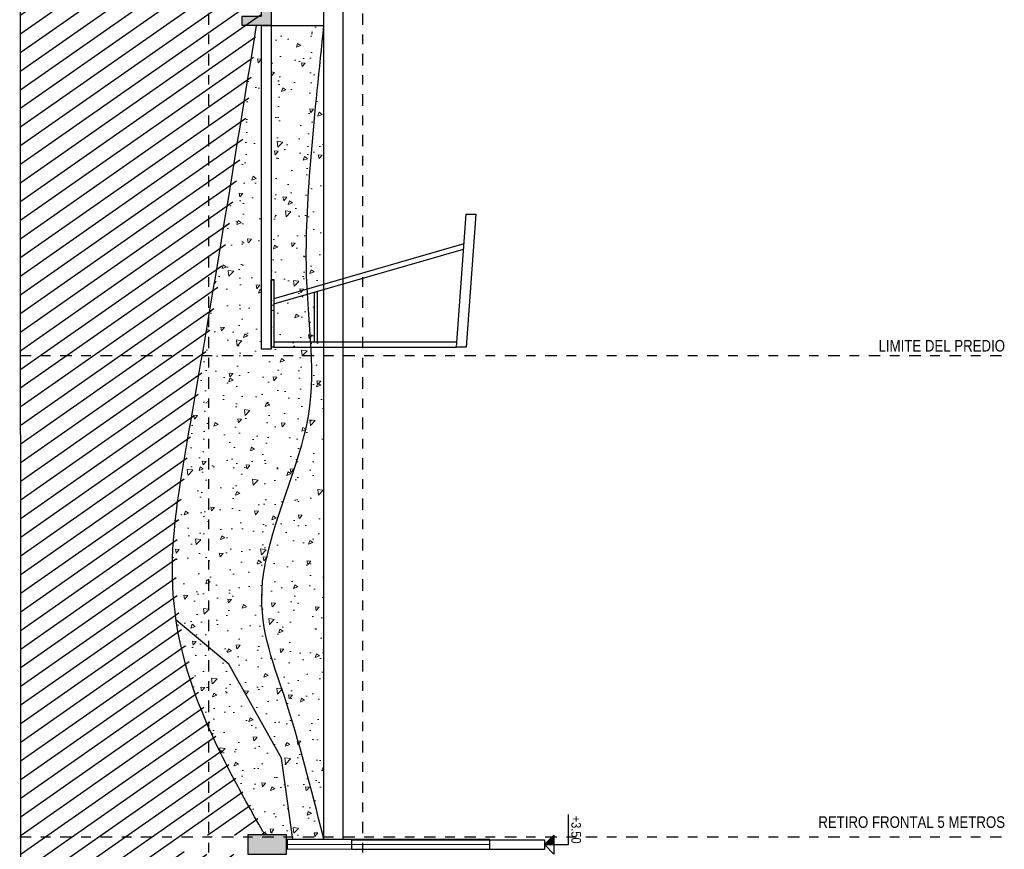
# Model space of a CAD drawing. Header units: millimetres. Extents: x 4617 to 4884, y 1258 to 1784.
# Tile 96 of 256: x 4735.67 to 4745.9, y 1311.48 to 1320.1. Entities that reach past the tile are written whole.
import ezdxf
from ezdxf.enums import TextEntityAlignment as Align

# ---------------------------------------------------------------- set-up
doc = ezdxf.new("R2010")
doc.units = ezdxf.units.MM
doc.header["$LTSCALE"] = 0.4
doc.linetypes.add('DASHDOT', pattern=[1, 0.5, -0.25, 0, -0.25])
for name, color, linetype in [('00 AC - ABERTURAS ALUMINIO - HATCH', 254, 'Continuous'), ('00 AC - CUBIERTA', 1, 'Continuous'), ('00 AC - SUELO', 1, 'Continuous'), ('00 AC - SUELO HATCH', 253, 'Continuous'), ('200', 6, 'Continuous'), ('200cotas50', 1, 'Continuous'), ('A HERRERÍA', 4, 'Continuous'), ('A MURO', 1, 'Continuous'), ('A VEGETACIÓN', 253, 'Continuous')]:
    doc.layers.add(name, color=color, linetype=linetype)
doc.layers.add('A_PAVIMENTO EXT_', color=254, linetype='Continuous', lineweight=9)
doc.styles.add('ARIAL NARROW', font='ARIALN.TTF')

# ---------------------------------------------------------------- blocks, each defined once
blk = doc.blocks.new('Nivel corte')
at = {"color": 0}
for p, q in [((0, 0.2), (0.25, 0.2)), ((0, 0), (0, 0.2)), ((0.0784, 0.0784), (-0.0784, 0.0784)), ((0, 0), (-0.0784, 0.0784)), ((0, 0), (0.0784, 0.0784))]:
    blk.add_line(p, q, dxfattribs=at)
blk.add_solid([(0, 0), (0.0784, 0.0784), (0, 0.0784), (0.0784, 0.0784)], dxfattribs=at)
at = {"color": 0, "style": 'ARIAL NARROW', "flags": 4}
blk.add_attdef('NIVEL', text='', height=0.08, dxfattribs=at).set_placement((0.125, 0.2), align=Align.BOTTOM_CENTER)

msp = doc.modelspace()

# ---------------------------------------------------------------- hatches: boundary and pattern name
at = {"layer": '00 AC - SUELO HATCH'}
h = msp.add_hatch(color=252, dxfattribs=at)
h.dxf.hatch_style = 1
h.paths.add_polyline_path([(4738.284, 1320.847), (4738.284, 1320.037), (4737.984, 1320.037), (4737.984, 1320.137), (4738.184, 1320.137), (4738.184, 1320.847)])
h.paths.add_polyline_path([(4738.284, 1320.967), (4738.284, 1320.847), (4738.184, 1320.847), (4737.984, 1320.847), (4737.984, 1321.367), (4738.134, 1321.367), (4738.134, 1320.967)])
at = {"layer": 'A MURO'}
h = msp.add_hatch(color=256, dxfattribs=at)
h.dxf.hatch_style = 1
h.paths.add_polyline_path([(4738.444, 1311.428), (4738.444, 1311.628), (4738.044, 1311.628), (4738.044, 1311.428)])
at = {"layer": 'A VEGETACIÓN'}
h = msp.add_hatch(dxfattribs=at)
h.set_pattern_fill('LINE', color=253, scale=0.05, angle=-55, double=1)
h.set_pattern_definition([(215, (283.32827, 1219.23544), (0.091055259, -0.130040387), [])])
edge = h.paths.add_edge_path()
edge.add_spline(control_points=[(4738.244, 1311.628), (4737.84, 1312.32), (4737.491, 1313.107), (4737.215, 1314.291), (4737.568, 1316.609), (4738.01, 1318.632), (4738.134, 1320.039)], knot_values=[0, 0, 0, 0, 1.503814, 2.722886, 4.072682, 7.155394, 7.155394, 7.155394, 7.155394], degree=3, periodic=0)
edge.add_line((4738.134, 1320.039), (4738.184, 1320.137))
edge.add_line((4738.184, 1320.137), (4738.184, 1320.847))
edge.add_line((4738.184, 1320.847), (4738.134, 1320.967))
edge.add_line((4738.134, 1320.967), (4738.131, 1321.509))
edge.add_line((4738.131, 1321.509), (4738.143, 1328.563))
edge.add_line((4738.143, 1328.563), (4735.682, 1328.563))
edge.add_line((4735.682, 1328.563), (4735.706, 1261.169))
edge.add_line((4735.706, 1261.169), (4737.189, 1261.169))
edge.add_line((4737.189, 1261.169), (4738.143, 1261.169))
edge.add_line((4738.143, 1261.169), (4738.141, 1262.991))
edge.add_line((4738.141, 1262.991), (4738.133, 1263.198))
edge.add_line((4738.133, 1263.198), (4738.133, 1263.542))
edge.add_line((4738.133, 1263.542), (4738.112, 1264.214))
edge.add_line((4738.112, 1264.214), (4738.126, 1264.36))
edge.add_line((4738.126, 1264.36), (4738.093, 1264.865))
edge.add_line((4738.093, 1264.865), (4738.113, 1265.343))
edge.add_line((4738.113, 1265.343), (4738.132, 1265.914))
edge.add_line((4738.132, 1265.914), (4738.133, 1266.289))
edge.add_line((4738.133, 1266.289), (4738.133, 1266.46))
edge.add_line((4738.133, 1266.46), (4738.133, 1266.552))
edge.add_line((4738.133, 1266.552), (4738.012, 1266.752))
edge.add_line((4738.012, 1266.752), (4738.053, 1269.811))
edge.add_line((4738.053, 1269.811), (4737.573, 1269.811))
edge.add_line((4737.573, 1269.811), (4739.133, 1269.811))
edge.add_line((4739.133, 1269.811), (4739.133, 1303.822))
edge.add_line((4739.133, 1303.822), (4739.042, 1303.822))
edge.add_line((4739.042, 1303.822), (4739.017, 1306.774))
edge.add_line((4739.017, 1306.774), (4738.817, 1306.774))
edge.add_line((4738.817, 1306.774), (4738.817, 1306.924))
edge.add_line((4738.817, 1306.924), (4739.102, 1306.924))
edge.add_line((4739.102, 1306.924), (4739.066, 1309.707))
edge.add_line((4739.066, 1309.707), (4737.523, 1309.704))
edge.add_line((4737.523, 1309.704), (4738.084, 1309.707))
edge.add_line((4738.084, 1309.707), (4738.084, 1311.428))
edge.add_line((4738.084, 1311.428), (4737.383, 1311.425))
edge.add_line((4737.383, 1311.425), (4737.383, 1311.625))
edge.add_line((4737.383, 1311.625), (4737.643, 1311.625))
at = {"layer": 'A_PAVIMENTO EXT_'}
h = msp.add_hatch(dxfattribs=at)
h.set_pattern_fill('AR-CONC', color=256, scale=0.0025, angle=270)
h.set_pattern_definition([(230, (4644.4444, 1771.97546), (-0.45546167, 0.0398477), [0.047625, -0.523875]), (175, (4644.4444, 1771.97546), (0.08810855, -0.4776421), [0.0381, -0.41910146]), (280.45144, (4644.40643, 1771.9788), (-0.3673531, -0.4377944), [0.040475, -0.4452256]), (226.1842, (4644.4444, 1771.84846), (-0.6776976, 0.1051058), [0.0714375, -0.7858125]), (276.63556, (4644.3879, 1771.8572), (-0.5935103, -0.6185653), [0.0607126, -0.667839]), (171.18415, (4644.4444, 1771.84846), (-0.5935103, -0.6185653), [0.0571499, -0.6286493]), (201, (4644.3809, 1771.8802), (-0.37903598, 0.255663), [0.047625, -0.523875]), (146, (4644.3809, 1771.8802), (-0.15450507, -0.4604699), [0.0381, -0.4191]), (251.45144, (4644.3493, 1771.9015), (-0.53354105, -0.20480692), [0.040475, -0.44522484]), (217.5, (4644.44439, 1771.97546), (-0.00772151, -0.2113876), [0, -0.41402, 0, -0.42545, 0, -0.4206875]), (187.5, (4644.44439, 1771.97546), (-0.16704916, -0.25045144), [0, -0.24257, 0, -0.404495, 0, -0.1603375]), (147.5, (4644.58599, 1771.97546), (-0.33897649, 0.01432186), [0, -0.15875, 0, -0.4953, 0, -0.657225]), (137.5, (4644.6495, 1771.97546), (-0.37032295, -0.06356623), [0, -0.206375, 0, -0.32893, 0, -0.466725])])
edge = h.paths.add_edge_path()
edge.add_spline(control_points=[(4738.833, 1320.024), (4738.737, 1319.124), (4738.546, 1317.321), (4738.876, 1316.063), (4737.986, 1314.214), (4738.478, 1312.993), (4738.701, 1312.105), (4738.824, 1311.615)], knot_values=[0, 0, 0, 0, 1.532978, 3.074334, 4.42413, 5.643202, 7.147016, 7.147016, 7.147016, 7.147016], degree=3, periodic=0)
edge.add_spline(control_points=[(4738.824, 1311.615), (4738.827, 1311.604), (4738.83, 1311.594), (4738.833, 1311.583)], knot_values=[-0.032651, -0.032651, -0.032651, -0.032651, 0, 0, 0, 0], degree=3, periodic=0)
edge.add_line((4738.833, 1311.583), (4738.833, 1320.024))
edge = h.paths.add_edge_path()
edge.add_line((4738.244, 1311.628), (4738.444, 1311.628))
edge.add_line((4738.444, 1311.628), (4738.444, 1311.613))
edge.add_line((4738.444, 1311.613), (4738.833, 1311.583))
edge.add_spline(control_points=[(4738.833, 1311.583), (4738.832, 1311.585), (4738.832, 1311.587), (4738.831, 1311.589)], knot_values=[-0.032651, -0.032651, -0.032651, -0.032651, -0.027101, -0.027101, -0.027101, -0.027101], degree=3, periodic=0)
edge.add_spline(control_points=[(4738.831, 1311.589), (4738.829, 1311.597), (4738.827, 1311.606), (4738.824, 1311.615)], knot_values=[-0.027101, -0.027101, -0.027101, -0.027101, 0, 0, 0, 0], degree=3, periodic=0)
edge.add_spline(control_points=[(4738.824, 1311.615), (4738.751, 1311.906), (4738.678, 1312.197), (4738.598, 1312.484)], knot_values=[0, 0, 0, 0, 0.893901, 0.893901, 0.893901, 0.893901], degree=3, periodic=0)
edge.add_spline(control_points=[(4738.598, 1312.484), (4738.543, 1312.68), (4738.458, 1312.964), (4738.362, 1313.241), (4738.333, 1313.329)], knot_values=[0.893901, 0.893901, 0.893901, 0.893901, 1.503814, 1.788848, 1.788848, 1.788848, 1.788848], degree=3, periodic=0)
edge.add_spline(control_points=[(4738.333, 1313.329), (4738.311, 1313.398), (4738.289, 1313.468), (4738.27, 1313.538)], knot_values=[1.788848, 1.788848, 1.788848, 1.788848, 2.011278, 2.011278, 2.011278, 2.011278], degree=3, periodic=0)
edge.add_spline(control_points=[(4738.27, 1313.538), (4738.25, 1313.608), (4738.233, 1313.68), (4738.22, 1313.752)], knot_values=[2.011278, 2.011278, 2.011278, 2.011278, 2.233444, 2.233444, 2.233444, 2.233444], degree=3, periodic=0)
edge.add_spline(control_points=[(4738.22, 1313.752), (4738.213, 1313.789), (4738.207, 1313.827), (4738.202, 1313.865)], knot_values=[2.233444, 2.233444, 2.233444, 2.233444, 2.34649, 2.34649, 2.34649, 2.34649], degree=3, periodic=0)
edge.add_spline(control_points=[(4738.202, 1313.865), (4738.193, 1313.939), (4738.187, 1314.016), (4738.188, 1314.095)], knot_values=[2.34649, 2.34649, 2.34649, 2.34649, 2.569965, 2.569965, 2.569965, 2.569965], degree=3, periodic=0)
edge.add_spline(control_points=[(4738.188, 1314.095), (4738.188, 1314.136), (4738.19, 1314.176), (4738.193, 1314.218)], knot_values=[2.569965, 2.569965, 2.569965, 2.569965, 2.683273, 2.683273, 2.683273, 2.683273], degree=3, periodic=0)
edge.add_spline(control_points=[(4738.193, 1314.218), (4738.194, 1314.233), (4738.198, 1314.272), (4738.203, 1314.313), (4738.207, 1314.339)], knot_values=[2.683273, 2.683273, 2.683273, 2.683273, 2.722886, 2.791339, 2.791339, 2.791339, 2.791339], degree=3, periodic=0)
edge.add_spline(control_points=[(4738.207, 1314.339), (4738.219, 1314.423), (4738.238, 1314.51), (4738.26, 1314.598)], knot_values=[2.791339, 2.791339, 2.791339, 2.791339, 3.013658, 3.013658, 3.013658, 3.013658], degree=3, periodic=0)
edge.add_spline(control_points=[(4738.26, 1314.598), (4738.272, 1314.645), (4738.285, 1314.692), (4738.299, 1314.739)], knot_values=[3.013658, 3.013658, 3.013658, 3.013658, 3.130485, 3.130485, 3.130485, 3.130485], degree=3, periodic=0)
edge.add_spline(control_points=[(4738.299, 1314.739), (4738.325, 1314.828), (4738.353, 1314.917), (4738.383, 1315.007)], knot_values=[3.130485, 3.130485, 3.130485, 3.130485, 3.349766, 3.349766, 3.349766, 3.349766], degree=3, periodic=0)
edge.add_spline(control_points=[(4738.383, 1315.007), (4738.444, 1315.191), (4738.51, 1315.375), (4738.565, 1315.552)], knot_values=[3.349766, 3.349766, 3.349766, 3.349766, 3.796259, 3.796259, 3.796259, 3.796259], degree=3, periodic=0)
edge.add_spline(control_points=[(4738.565, 1315.552), (4738.599, 1315.662), (4738.647, 1315.837), (4738.676, 1316), (4738.684, 1316.062)], knot_values=[3.796259, 3.796259, 3.796259, 3.796259, 4.072682, 4.246315, 4.246315, 4.246315, 4.246315], degree=3, periodic=0)
edge.add_spline(control_points=[(4738.684, 1316.062), (4738.695, 1316.142), (4738.702, 1316.221), (4738.705, 1316.298)], knot_values=[4.246315, 4.246315, 4.246315, 4.246315, 4.472118, 4.472118, 4.472118, 4.472118], degree=3, periodic=0)
edge.add_spline(control_points=[(4738.705, 1316.298), (4738.712, 1316.45), (4738.706, 1316.6), (4738.696, 1316.754)], knot_values=[4.472118, 4.472118, 4.472118, 4.472118, 4.916769, 4.916769, 4.916769, 4.916769], degree=3, periodic=0)
edge.add_spline(control_points=[(4738.696, 1316.754), (4738.681, 1316.997), (4738.648, 1317.325), (4738.65, 1317.732), (4738.652, 1317.824)], knot_values=[4.916769, 4.916769, 4.916769, 4.916769, 5.614038, 5.810351, 5.810351, 5.810351, 5.810351], degree=3, periodic=0)
edge.add_spline(control_points=[(4738.652, 1317.824), (4738.657, 1318.033), (4738.669, 1318.26), (4738.686, 1318.497)], knot_values=[5.810351, 5.810351, 5.810351, 5.810351, 6.253733, 6.253733, 6.253733, 6.253733], degree=3, periodic=0)
edge.add_spline(control_points=[(4738.686, 1318.497), (4738.704, 1318.738), (4738.727, 1318.991), (4738.752, 1319.25)], knot_values=[6.253733, 6.253733, 6.253733, 6.253733, 6.704243, 6.704243, 6.704243, 6.704243], degree=3, periodic=0)
edge.add_spline(control_points=[(4738.752, 1319.25), (4738.778, 1319.504), (4738.805, 1319.764), (4738.833, 1320.024)], knot_values=[6.704243, 6.704243, 6.704243, 6.704243, 7.147016, 7.147016, 7.147016, 7.147016], degree=3, periodic=0)
edge.add_line((4738.833, 1320.024), (4738.833, 1320.039))
edge.add_line((4738.833, 1320.039), (4738.133, 1320.039))
edge.add_spline(control_points=[(4738.133, 1320.037), (4738.001, 1319.218), (4737.868, 1318.4), (4737.736, 1317.604)], knot_values=[5.366545, 5.366545, 5.366545, 5.366545, 7.155394, 7.155394, 7.155394, 7.155394], degree=3, periodic=0)
edge.add_spline(control_points=[(4737.736, 1317.604), (4737.64, 1317.028), (4737.492, 1316.151), (4737.343, 1315.323), (4737.307, 1315.038)], knot_values=[3.354091, 3.354091, 3.354091, 3.354091, 4.647954, 5.366545, 5.366545, 5.366545, 5.366545], degree=3, periodic=0)
edge.add_spline(control_points=[(4737.307, 1315.038), (4737.284, 1314.86), (4737.268, 1314.686), (4737.261, 1314.516)], knot_values=[2.906879, 2.906879, 2.906879, 2.906879, 3.354091, 3.354091, 3.354091, 3.354091], degree=3, periodic=0)
edge.add_spline(control_points=[(4737.261, 1314.516), (4737.259, 1314.447), (4737.257, 1314.279), (4737.267, 1314.117), (4737.277, 1314.023)], knot_values=[2.459667, 2.459667, 2.459667, 2.459667, 2.643659, 2.906879, 2.906879, 2.906879, 2.906879], degree=3, periodic=0)
edge.add_spline(control_points=[(4737.277, 1314.023), (4737.293, 1313.863), (4737.32, 1313.708), (4737.356, 1313.557)], knot_values=[2.012455, 2.012455, 2.012455, 2.012455, 2.459667, 2.459667, 2.459667, 2.459667], degree=3, periodic=0)
edge.add_spline(control_points=[(4737.356, 1313.557), (4737.41, 1313.33), (4737.484, 1313.111), (4737.571, 1312.897)], knot_values=[1.341636, 1.341636, 1.341636, 1.341636, 2.012455, 2.012455, 2.012455, 2.012455], degree=3, periodic=0)
edge.add_spline(control_points=[(4737.571, 1312.897), (4737.687, 1312.613), (4737.826, 1312.339), (4737.974, 1312.068)], knot_values=[0.447212, 0.447212, 0.447212, 0.447212, 1.341636, 1.341636, 1.341636, 1.341636], degree=3, periodic=0)
edge.add_spline(control_points=[(4737.974, 1312.068), (4738.047, 1311.932), (4738.123, 1311.797), (4738.199, 1311.663)], knot_values=[0, 0, 0, 0, 0.447212, 0.447212, 0.447212, 0.447212], degree=3, periodic=0)
edge.add_spline(control_points=[(4738.199, 1311.663), (4738.206, 1311.657), (4738.214, 1311.651), (4738.221, 1311.645)], knot_values=[-0.019251, -0.019251, -0.019251, -0.019251, 0, 0, 0, 0], degree=3, periodic=0)
edge.add_spline(control_points=[(4738.221, 1311.645), (4738.229, 1311.639), (4738.236, 1311.634), (4738.244, 1311.628)], knot_values=[-0.038502, -0.038502, -0.038502, -0.038502, -0.019251, -0.019251, -0.019251, -0.019251], degree=3, periodic=0)
h.paths.add_polyline_path([(4738.284, 1320.039), (4738.284, 1316.697), (4738.184, 1316.697), (4738.184, 1320.039)], flags=16)

# ---------------------------------------------------------------- linework, layer by layer
at = {"layer": '00 AC - ABERTURAS ALUMINIO - HATCH', "color": 251}
for p, q in [((4740.288, 1317.768), (4738.314, 1317.199)), ((4738.314, 1317.147), (4740.285, 1317.715))]:
    msp.add_line(p, q, dxfattribs=at)
for points in [[(4740.211, 1316.697), (4740.311, 1318.077), (4740.411, 1318.077), (4740.311, 1316.697)], [(4738.284, 1316.697), (4738.284, 1317.398), (4738.314, 1317.398), (4738.314, 1316.697)]]:
    msp.add_lwpolyline(points, close=True, dxfattribs=at)
for points in [[(4738.734, 1316.747), (4738.734, 1317.268)], [(4738.764, 1317.277), (4738.764, 1316.747)], [(4740.214, 1316.747), (4738.314, 1316.747), (4738.314, 1316.697), (4740.211, 1316.697)]]:
    msp.add_lwpolyline(points, dxfattribs=at)
at = {"layer": '00 AC - CUBIERTA', "color": 252}
for points in [[(4738.833, 1311.577), (4738.833, 1320.817)], [(4739.033, 1311.577), (4739.033, 1320.817)], [(4738.284, 1320.039), (4738.834, 1320.039)]]:
    msp.add_lwpolyline(points, dxfattribs=at)
at = {"layer": '00 AC - SUELO'}
msp.add_lwpolyline([(4738.284, 1320.847), (4738.284, 1320.037), (4737.984, 1320.037), (4737.984, 1320.137), (4738.184, 1320.137), (4738.184, 1320.847)], close=True, dxfattribs=at)
at = {"layer": '200', "color": 2, "linetype": 'DASHDOT', "ltscale": 0.6}
for p, q in [((4735.673, 1316.609), (4745.88, 1316.609)), ((4735.673, 1311.609), (4745.88, 1311.609))]:
    msp.add_line(p, q, dxfattribs=at)
for points in [[(4737.633, 1328.564), (4737.633, 1261.169)], [(4739.233, 1328.564), (4739.233, 1261.169)]]:
    msp.add_lwpolyline(points, dxfattribs=at)
at = {"layer": '200', "color": 2, "ltscale": 0.6}
msp.add_lwpolyline([(4738.284, 1320.037), (4738.284, 1316.675), (4738.184, 1316.675), (4738.184, 1320.037)], close=True, dxfattribs=at)
at = {"layer": 'A HERRERÍA'}
for points in [[(4738.451, 1311.478), (4740.558, 1311.481), (4740.558, 1311.581), (4738.451, 1311.578), (4738.451, 1311.478)], [(4738.451, 1311.528), (4740.558, 1311.531)]]:
    msp.add_lwpolyline(points, dxfattribs=at)
msp.add_lwpolyline([(4741.124, 1311.577), (4741.124, 1311.477), (4739.124, 1311.477), (4739.124, 1311.577)], close=True, dxfattribs=at)
at = {"layer": 'A MURO'}
for p, q in [((4735.673, 1328.564), (4735.706, 1261.169)), ((4738.081, 1311.6), (4738.081, 1311.6))]:
    msp.add_line(p, q, dxfattribs=at)
msp.add_lwpolyline([(4738.511, 1311.578), (4738.393, 1312.424), (4737.846, 1313.402), (4737.298, 1313.858)], dxfattribs=at)
msp.add_lwpolyline([(4738.444, 1311.428), (4738.444, 1311.628), (4738.044, 1311.628), (4738.044, 1311.428)], close=True, dxfattribs=at)
for points, knots in [([(4738.244, 1311.628), (4738.229, 1311.639), (4738.214, 1311.651), (4738.199, 1311.663), (4737.738, 1312.483), (4737.05, 1313.71), (4737.577, 1316.598), (4737.905, 1318.626), (4738.133, 1320.037)], [-0.038502, -0.038502, -0.038502, -0.038502, 0, 0, 0, 2.722886, 4.072682, 7.155394, 7.155394, 7.155394, 7.155394]), ([(4738.834, 1311.578), (4738.831, 1311.59), (4738.828, 1311.602), (4738.824, 1311.615), (4738.701, 1312.105), (4738.478, 1312.993), (4737.986, 1314.214), (4738.876, 1316.063), (4738.545, 1317.323), (4738.738, 1319.134), (4738.834, 1320.039)], [-0.038502, -0.038502, -0.038502, -0.038502, 0, 0, 0, 1.503814, 2.722886, 4.072682, 5.614038, 7.155394, 7.155394, 7.155394, 7.155394])]:
    msp.add_open_spline(points, degree=3, knots=knots, dxfattribs=at)

# ---------------------------------------------------------------- block references
at = {"layer": '200cotas50'}
ref = msp.add_blockref('Nivel corte', (4741.124, 1311.527), dxfattribs=dict(at, xscale=-1.25, yscale=1.25, zscale=1.25, rotation=269.9999999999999))
ref.add_attrib('NIVEL', '+3.50', dxfattribs={"layer": '0', "color": 0, "height": 0.1, "rotation": 270, "style": 'ARIAL NARROW', "flags": 4}).set_placement((4741.374, 1311.682), align=Align.BOTTOM_CENTER)

# ---------------------------------------------------------------- texts
at = {"layer": '200cotas50', "char_height": 0.12, "attachment_point": 9, "style": 'ARIAL NARROW'}
for s, width, insert in [('LIMITE DEL PREDIO', 1.98618, (4745.909, 1316.649)), ('RETIRO FRONTAL 5 METROS', 2.61327, (4745.909, 1311.699))]:
    msp.add_mtext_dynamic_manual_height_columns(s, width=width, gutter_width=0.9, heights=[0], dxfattribs=dict(at, insert=insert))

doc.saveas('drawing.dxf')
